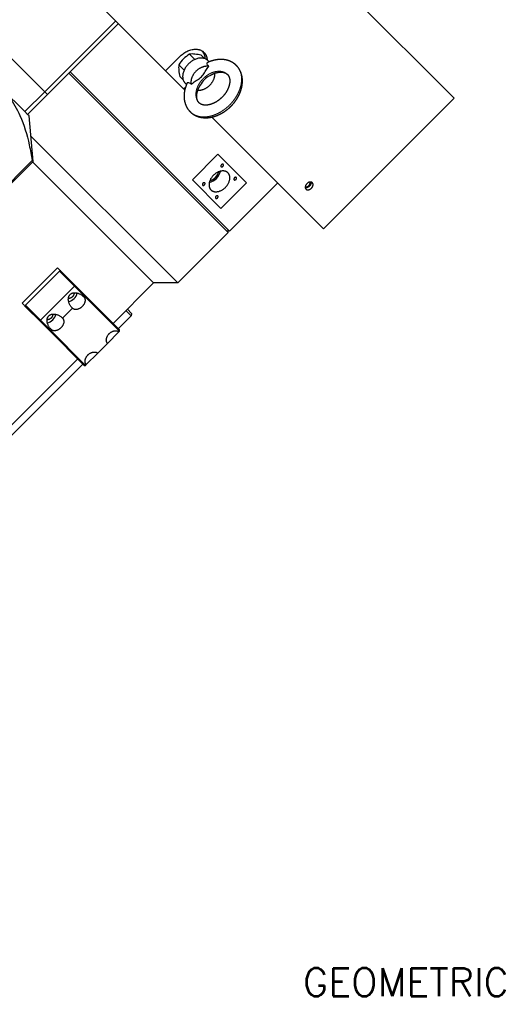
# Model space of a CAD drawing. Extents: x 0 to 1685, y -10 to 1188.
# Tile 17 of 21: x 1188 to 1307, y 813 to 1058. Entities that reach past the tile are written whole.
import ezdxf

# ---------------------------------------------------------------- set-up
doc = ezdxf.new("R2010")
doc.units = 0
doc.header["$LTSCALE"] = 25.4
doc.linetypes.add('DASHEDBIDOT', pattern=[12.4, 3, -3, 0.2, -3, 0.2, -3])
doc.layers.add('ATA-TEXT', color=7, linetype='CONTINUOUS', lineweight=25)
doc.layers.add('Layer0000', color=7, linetype='CONTINUOUS', lineweight=25)
doc.styles.get("Standard").update_dxf_attribs({"font": 'simplex.shx'})

msp = doc.modelspace()

# ---------------------------------------------------------------- linework, layer by layer
at = {"layer": 'Layer0000', "color": 7, "linetype": 'Continuous', "lineweight": 25}
for p, q in [((1222.528093, 1112.4142154), (1296.278093, 1038.6642154)), ((1224.3761811, 1045.5123034), (1190.0011811, 1079.8873034)), ((1211.9539033, 1057.9345812), (1194.2762338, 1040.2569116)), ((1194.2762338, 1040.2569116), (1179.1207892, 1055.4123562)), ((1212.646214, 1057.2422705), (1194.9685445, 1039.564601)), ((1224.3761811, 1045.5123034), (1227.911715, 1049.0478374)), ((1231.6615054, 1048.3052142), (1230.3229377, 1049.6437818)), ((1234.0623869, 1048.5579466), (1233.2747447, 1049.3455888)), ((1240.323773, 1005.5230809), (1200.6253987, 1045.2214552)), ((1224.3761811, 1045.5123034), (1228.8761811, 1041.0123034)), ((1229.0078915, 1045.6516003), (1227.6693239, 1046.990168)), ((1239.9702196, 1005.1695275), (1200.2718453, 1044.8679018)), ((1228.7551591, 1043.2507188), (1227.9675169, 1044.038361)), ((1189.3264863, 1035.3071642), (1183.6237641, 1041.0098865)), ((1228.8761811, 1041.0123034), (1229.3955225, 1041.5316449)), ((1229.170718, 1040.7177665), (1228.8761811, 1041.0123034)), ((1189.3264863, 1035.3071642), (1194.2762338, 1040.2569116)), ((1190.018797, 1034.6148535), (1194.9685445, 1039.564601)), ((1194.9685445, 1039.564601), (1194.2762338, 1040.2569116)), ((1296.278093, 1038.6642154), (1263.7511811, 1006.1373034)), ((1190.018797, 1034.6148535), (1189.3264863, 1035.3071642)), ((1190.3547344, 1034.2789161), (1190.018797, 1034.6148535)), ((1191.3502547, 1022.9000676), (1190.3547344, 1034.2789161)), ((1263.7511811, 1006.1373034), (1235.9316434, 1033.9568411)), ((1227.4190743, 992.6183822), (1190.7954028, 1029.2420536)), ((1237.4229494, 1024.6873605), (1231.0589884, 1018.3233995)), ((1244.5512381, 1017.5590718), (1237.4229494, 1024.6873605)), ((1191.1336009, 1023.1167215), (1172.6371878, 1004.6203084)), ((1172.8538416, 1004.4036546), (1191.3502547, 1022.9000676)), ((1191.1336009, 1023.1167215), (1191.3502547, 1022.9000676)), ((1191.2386179, 1022.7884309), (1221.4086666, 992.6183822)), ((1231.0589884, 1018.3233995), (1238.1872771, 1011.1951108)), ((1238.1872771, 1011.1951108), (1244.5512381, 1017.5590718)), ((1240.323773, 1005.5230809), (1252.3445883, 1017.5438962)), ((1227.4190743, 992.6183822), (1239.9702196, 1005.1695275)), ((1239.9702196, 1005.1695275), (1239.9702196, 1005.8766343)), ((1188.6316518, 987.5651842), (1197.4704865, 996.404019)), ((1197.4704865, 996.404019), (1198.5744773, 995.3000282)), ((1197.9424149, 995.5785373), (1189.4571335, 987.0932559)), ((1198.2441916, 995.630314), (1197.9424149, 995.5785373)), ((1201.6924149, 991.8285373), (1197.9424149, 995.5785373)), ((1201.9424149, 991.9320907), (1198.5744773, 995.3000282)), ((1193.2071335, 983.3432559), (1201.6924149, 991.8285373)), ((1201.9424149, 991.9320907), (1201.6924149, 991.8285373)), ((1204.1924149, 989.3285373), (1201.6924149, 991.8285373)), ((1204.2959683, 989.5785373), (1201.9424149, 991.9320907)), ((1211.332395, 982.5421105), (1221.4086666, 992.6183822)), ((1227.4190743, 992.6183822), (1221.4086664, 992.6183822)), ((1204.0156382, 989.1517606), (1204.1924149, 989.3285373)), ((1204.1924149, 989.3285373), (1204.2959683, 989.5785373)), ((1212.9424149, 980.5785373), (1204.1924149, 989.3285373)), ((1212.9424149, 980.9320907), (1204.2959683, 989.5785373)), ((1189.7356425, 986.4611935), (1188.6316518, 987.5651842)), ((1189.4571335, 987.0932559), (1189.4053568, 986.7914792)), ((1193.2071335, 983.3432559), (1189.4571335, 987.0932559)), ((1193.1035801, 983.0932559), (1189.7356425, 986.4611935)), ((1198.7123373, 983.8484597), (1201.1872111, 986.3233334)), ((1212.6191916, 981.255314), (1215.8011721, 984.4372945)), ((1215.8011721, 984.4372945), (1214.5143755, 985.724091)), ((1214.8679289, 986.0776444), (1215.9047255, 985.0408479)), ((1215.9047255, 985.0408479), (1215.8011721, 984.4372945)), ((1193.2071335, 983.3432559), (1193.1035801, 983.0932559)), ((1195.4571335, 980.7397025), (1193.1035801, 983.0932559)), ((1195.7071335, 980.8432559), (1193.2071335, 983.3432559)), ((1195.7071335, 980.8432559), (1195.4571335, 980.7397025)), ((1204.1035801, 972.0932559), (1195.4571335, 980.7397025)), ((1195.7071335, 980.8432559), (1195.8839102, 981.0200326)), ((1204.4571335, 972.0932559), (1195.7071335, 980.8432559)), ((1212.7656382, 980.4017606), (1209.9372111, 977.5733334)), ((1212.7656382, 980.4017606), (1212.9424149, 980.5785373)), ((1212.9424149, 980.5785373), (1212.9424149, 980.9320907)), ((1207.4623373, 975.0984597), (1209.9372111, 977.5733334)), ((1207.4623373, 975.0984597), (1204.6339102, 972.2700326)), ((1161.8349203, 933.0446358), (1202.4935602, 973.7032758)), ((1163.1217169, 931.7578393), (1203.7803568, 972.4164792)), ((1204.1035801, 972.0932559), (1204.4571335, 972.0932559)), ((1204.4571335, 972.0932559), (1204.6339102, 972.2700326))]:
    msp.add_line(p, q, dxfattribs=at)
for centre, radius, start, end in [((1231.2419771, 1048.5655767), 3.0007336, 358.620807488, 35.676979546), ((1235.4535401, 1041.9513451), 9.2727427, 135.401003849, 147.08450072), ((1235.3617606, 1041.8595656), 9.2727427, 122.915499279, 134.598996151), ((1230.9690711, 1043.168929), 6.5070122, 83.960484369, 95.69874812), ((1230.2806434, 1037.4626349), 12.2543558, 75.857783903, 83.566694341), ((1233.4998026, 1046.6123212), 2.0207956, 32.649446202, 44.9720082), ((1234.1441767, 1046.3440346), 6.5070122, 174.30125188, 186.039515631), ((1239.8504708, 1047.0324623), 12.2543558, 186.433305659, 194.142216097), ((1230.7007845, 1043.8133031), 2.0207956, 225.027991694, 237.350538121), ((1234.3401542, 1021.3350399), 3.7895518, 284.312824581, 315.760740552), ((1234.5187307, 1021.1777992), 3.1983999, 286.296441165, 315.631071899), ((1234.5685497, 1021.2276182), 3.1983999, 314.368928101, 343.703558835), ((1234.411309, 1021.4061946), 3.7895518, 314.239259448, 345.687175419), ((1199.9189693, 990.4925002), 2.4311554, 313.791763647, 351.30503758), ((1199.8464715, 990.4200024), 2.4311554, 278.69496242, 316.208236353), ((1194.6156684, 985.1891993), 2.4311554, 313.791763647, 351.30503758), ((1194.5431706, 985.1167015), 2.4311554, 278.69496242, 316.208236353)]:
    msp.add_arc(centre, radius, start, end, dxfattribs=at)
for points, weights in [([(1227.911715, 1049.0478374), (1231.4472489, 1052.5833713), (1233.9472489, 1050.0833713)], [1, 0.707106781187, 1]), ([(1233.9472489, 1050.0833713), (1234.6676172, 1049.363003), (1234.73544, 1048.2109933)], [1, 0.893372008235, 0.864380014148]), ([(1238.2823353, 1022.0602077), (1238.0053262, 1021.7831986), (1238.2012012, 1021.5873236)], [1, 0.707106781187, 1]), ([(1238.2012012, 1021.5873236), (1238.3970762, 1021.3914486), (1238.6740853, 1021.6684577)], [1, 0.707106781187, 1]), ([(1238.7552194, 1022.1413418), (1238.5593444, 1022.3372168), (1238.2823353, 1022.0602077)], [1, 0.707106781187, 1]), ([(1238.6740853, 1021.6684577), (1238.9510944, 1021.9454668), (1238.7552194, 1022.1413418)], [1, 0.707106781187, 1]), ([(1236.3051132, 1019.4412356), (1234.1837929, 1017.3199153), (1235.6837929, 1015.8199153)], [1, 0.707106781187, 1]), ([(1239.9264336, 1020.062556), (1238.4264336, 1021.562556), (1236.3051132, 1019.4412356)], [1, 0.707106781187, 1]), ([(1239.3051132, 1016.4412356), (1241.4264336, 1018.562556), (1239.9264336, 1020.062556)], [1, 0.707106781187, 1]), ([(1241.5323353, 1018.8102077), (1241.2553262, 1018.5331986), (1241.4512012, 1018.3373236)], [1, 0.707106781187, 1]), ([(1241.4512012, 1018.3373236), (1241.6470762, 1018.1414486), (1241.9240853, 1018.4184577)], [1, 0.707106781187, 1]), ([(1242.0052194, 1018.8913418), (1241.8093444, 1019.0872168), (1241.5323353, 1018.8102077)], [1, 0.707106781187, 1]), ([(1241.9240853, 1018.4184577), (1242.2010944, 1018.6954668), (1242.0052194, 1018.8913418)], [1, 0.707106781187, 1]), ([(1233.6861412, 1017.4640136), (1233.4091321, 1017.1870045), (1233.6050071, 1016.9911295)], [1, 0.707106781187, 1]), ([(1233.6050071, 1016.9911295), (1233.8008821, 1016.7952545), (1234.0778912, 1017.0722636)], [1, 0.707106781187, 1]), ([(1234.1590253, 1017.5451477), (1233.9631503, 1017.7410227), (1233.6861412, 1017.4640136)], [1, 0.707106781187, 1]), ([(1234.0778912, 1017.0722636), (1234.3549003, 1017.3492727), (1234.1590253, 1017.5451477)], [1, 0.707106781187, 1]), ([(1235.6837929, 1015.8199153), (1237.1837929, 1014.3199153), (1239.3051132, 1016.4412356)], [1, 0.707106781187, 1]), ([(1236.9361412, 1014.2140136), (1236.6591321, 1013.9370045), (1236.8550071, 1013.7411295)], [1, 0.707106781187, 1]), ([(1236.8550071, 1013.7411295), (1237.0508821, 1013.5452545), (1237.3278912, 1013.8222636)], [1, 0.707106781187, 1]), ([(1237.4090253, 1014.2951477), (1237.2131503, 1014.4910227), (1236.9361412, 1014.2140136)], [1, 0.707106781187, 1]), ([(1237.3278912, 1013.8222636), (1237.6049003, 1014.0992727), (1237.4090253, 1014.2951477)], [1, 0.707106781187, 1]), ([(1201.1872098, 986.3233347), (1199.187212, 988.3233344), (1200.6014246, 989.737547)], [0.999999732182, 0.7071069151, 1]), ([(1200.6014246, 989.737547), (1202.0156382, 991.1517606), (1204.0156382, 989.1517606)], [1, 0.70710678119, 1]), ([(1195.8839102, 981.0200326), (1193.8839102, 983.0200326), (1195.2981238, 984.4342461)], [0.999999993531, 0.707106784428, 1]), ([(1195.2981238, 984.4342461), (1196.7123373, 985.8484597), (1198.7123373, 983.8484597)], [1, 0.70710678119, 1]), ([(1209.9372111, 977.5733334), (1208.9372111, 978.5733334), (1210.3514246, 979.987547)], [1, 0.707106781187, 1]), ([(1210.3514246, 979.987547), (1211.7656382, 981.4017606), (1212.7656382, 980.4017606)], [1, 0.707106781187, 1]), ([(1204.6339102, 972.2700326), (1203.6339102, 973.2700326), (1205.0481238, 974.6842461)], [1, 0.707106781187, 1]), ([(1205.0481238, 974.6842461), (1206.4623373, 976.0984597), (1207.4623373, 975.0984597)], [1, 0.707106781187, 1])]:
    msp.add_rational_spline(points, weights, degree=2, dxfattribs=at)
for points, weights, knots in [([(1234.9294188, 1048.0405412), (1232.9294188, 1050.0405412), (1230.1009917, 1047.2121141), (1227.2725645, 1044.3836869), (1229.2725645, 1042.3836869)], [1, 0.707106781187, 1, 0.707106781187, 1], [0, 0, 0, 0.5, 0.5, 1, 1, 1]), ([(1235.1349532, 1046.5765918), (1233.4918251, 1046.8975175), (1231.9537067, 1045.3593991), (1230.4155882, 1043.8212806), (1230.7365139, 1042.1781525)], [1, 0.845521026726, 1, 0.845521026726, 1], [0, 0, 0, 0.5, 0.5, 1, 1, 1]), ([(1232.4289184, 1040.6664965), (1233.9927223, 1040.5092747), (1235.3982767, 1041.914829), (1236.8038322, 1043.3203846), (1236.646609, 1044.8841892)], [0.978867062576, 0.856930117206, 1, 0.856930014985, 0.97886723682], [0.03692764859, 0.03692764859, 0.03692764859, 0.5, 0.5, 0.96307268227, 0.96307268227, 0.96307268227]), ([(1260.9572101, 1017.5933325), (1260.3947101, 1018.1558325), (1259.599215, 1017.3603374), (1258.8037198, 1016.5648422), (1259.3662198, 1016.0023422)], [1, 0.707106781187, 1, 0.707106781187, 1], [0, 0, 0, 0.25, 0.25, 0.5, 0.5, 0.5]), ([(1260.6243246, 1017.760447), (1260.7175601, 1017.2286825), (1260.224215, 1016.7353374), (1259.7308698, 1016.2419922), (1259.1991053, 1016.3352277)], [0.876472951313, 0.795618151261, 1, 0.79561815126, 0.876472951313], [0.07554918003, 0.07554918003, 0.07554918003, 0.25, 0.25, 0.42445081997, 0.42445081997, 0.42445081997]), ([(1259.200855, 1016.6294774), (1259.6230739, 1016.4341962), (1260.074215, 1016.8853374), (1260.5253561, 1017.3364785), (1260.3300749, 1017.7586973)], [0.916703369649, 0.757386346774, 1, 0.757386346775, 0.916703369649], [0.04291629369, 0.04291629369, 0.04291629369, 0.25, 0.25, 0.45708370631, 0.45708370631, 0.45708370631]), ([(1259.3662198, 1016.0023422), (1259.9287198, 1015.4398422), (1260.724215, 1016.2353374), (1261.5197101, 1017.0308325), (1260.9572101, 1017.5933325)], [1, 0.707106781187, 1, 0.707106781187, 1], [0.5, 0.5, 0.5, 0.75, 0.75, 1, 1, 1]), ([(1201.5678874, 990.1758175), (1201.6418862, 989.6530086), (1201.1639246, 989.175047), (1200.685963, 988.6970854), (1200.1631541, 988.7710842)], [0.872613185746, 0.800721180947, 1, 0.800721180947, 0.872613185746], [0.32990488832, 0.32990488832, 0.32990488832, 0.5, 0.5, 0.67009511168, 0.67009511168, 0.67009511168]), ([(1204.0156382, 989.1517606), (1205.0156382, 988.1517606), (1203.6014246, 986.737547), (1202.1872111, 985.3233334), (1201.1872111, 986.3233334)], [1, 0.707106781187, 1, 0.707106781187, 1], [0, 0, 0, 0.5, 0.5, 1, 1, 1]), ([(1196.2645866, 984.8725167), (1196.3385854, 984.3497078), (1195.8606238, 983.8717461), (1195.3826621, 983.3937845), (1194.8598533, 983.4677833)], [0.872613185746, 0.800721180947, 1, 0.800721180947, 0.872613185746], [0.32990488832, 0.32990488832, 0.32990488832, 0.5, 0.5, 0.67009511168, 0.67009511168, 0.67009511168]), ([(1198.7123373, 983.8484597), (1199.7123373, 982.8484597), (1198.2981238, 981.4342461), (1196.8839102, 980.0200326), (1195.8839102, 981.0200326)], [0.99999999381, 0.707106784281, 1, 0.707106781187, 1], [0.00000000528, 0.00000000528, 0.00000000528, 0.5, 0.5, 1, 1, 1])]:
    msp.add_rational_spline(points, weights, degree=2, knots=knots, dxfattribs=at)
for points, degree, knots in [([(1242.0264119, 1046.8125343), (1241.82738, 1047.0115376), (1241.2595507, 1047.4612155), (1240.4652774, 1047.8863932), (1239.6814634, 1048.1436762), (1238.824631, 1048.3056961), (1237.7761036, 1048.3287293), (1236.6744948, 1048.1805929), (1235.4743496, 1047.8370365), (1234.8474327, 1047.5485669)], 2, [0, 0, 0, 0.02719909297, 0.06988994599, 0.11353902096, 0.14804105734, 0.195036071, 0.24372142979, 0.29358045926, 0.35102212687, 0.35102212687, 0.35102212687]), ([(1230.7365139, 1042.1781525), (1230.9011881, 1042.3043727), (1231.0672715, 1042.4226072), (1231.5573432, 1042.7571453), (1231.9318741, 1042.9863617), (1232.6664683, 1043.4579786), (1233.0240274, 1043.7066933), (1233.6064124, 1044.2890783), (1233.8551271, 1044.6466374), (1234.326744, 1045.3812316), (1234.5559604, 1045.7557625), (1234.8904985, 1046.2458342), (1235.008733, 1046.4119176), (1235.1349532, 1046.5765918)], 3, [0, 0, 0, 0, 0.1149996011, 0.1149996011, 0.3620846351, 0.3620846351, 0.6091696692, 0.6091696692, 0.8562547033, 0.8562547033, 1.1033397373, 1.1033397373, 1.2183393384, 1.2183393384, 1.2183393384, 1.2183393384]), ([(1235.1349532, 1046.5765918), (1235.0016719, 1046.7228663), (1234.8927081, 1046.8681949), (1234.7590215, 1047.1278732), (1234.6929861, 1047.3710868), (1234.775882, 1047.5156589), (1234.848034, 1047.5488478)], 3, [0, 0, 0, 0, 0.13358412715, 0.13358412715, 0.25216543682, 0.39114984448, 0.39114984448, 0.39114984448, 0.39114984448]), ([(1240.6646848, 1036.6484209), (1241.1243602, 1037.10813), (1241.9198885, 1038.121471), (1242.590924, 1039.2315048), (1243.0850799, 1040.3728683), (1243.3962398, 1041.4736787), (1243.5426068, 1042.562226), (1243.5195737, 1043.6107534), (1243.3575538, 1044.4675858), (1243.1002709, 1045.2513998), (1242.6750932, 1046.0456731), (1242.2254152, 1046.6135024), (1242.0264119, 1046.8125343)], 2, [0, 0, 0, 0.1040273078, 0.2071066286, 0.3156855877, 0.4151666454, 0.5125556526, 0.6099266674, 0.7039169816, 0.772921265, 0.8602196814, 0.945601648, 1, 1, 1]), ([(1235.3893277, 1044.2659939), (1234.9100686, 1043.9628711), (1234.416707, 1043.6562859), (1233.6548622, 1042.8944411), (1233.3470262, 1042.3979699), (1233.0424272, 1041.9163712)], 3, [0.28677681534, 0.28677681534, 0.28677681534, 0.28677681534, 0.6091696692, 0.6091696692, 0.93322358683, 0.93322358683, 0.93322358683, 0.93322358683]), ([(1235.3892234, 1044.2652872), (1235.878877, 1044.5738503), (1236.8362697, 1044.9698446), (1237.7122809, 1045.1626621), (1238.4814414, 1045.1733534), (1239.0712367, 1045.0444389), (1239.5896563, 1044.7965826), (1239.7990256, 1044.585148)], 2, [0.6005435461, 0.6005435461, 0.6005435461, 0.67163164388, 0.73685036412, 0.80224324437, 0.86591087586, 0.92263816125, 1, 1, 1]), ([(1239.7990256, 1044.585148), (1240.0104602, 1044.3757787), (1240.2583165, 1043.8573591), (1240.3872309, 1043.2675638), (1240.3765789, 1042.5018128), (1240.1877541, 1041.6373718), (1239.8113259, 1040.7165105), (1239.2520804, 1039.8038907), (1238.6827084, 1039.1212526), (1238.4372985, 1038.8758072)], 2, [0, 0, 0, 0.1547233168, 0.268177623, 0.3955125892, 0.5251608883, 0.6535134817, 0.7876706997, 0.9174695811, 1, 1, 1]), ([(1183.6237641, 1041.0098865), (1184.251826, 1040.3818246), (1186.0062394, 1038.3663017), (1188.5662893, 1033.8757926), (1190.2155742, 1028.3308276), (1190.9291045, 1024.4306564), (1191.1336009, 1023.1167215)], 3, [0, 0, 0, 0, 0.1411012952, 0.4233038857, 0.8077679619, 1, 1, 1, 1]), ([(1229.7647312, 1042.4660946), (1229.4702426, 1041.8261836), (1229.1268662, 1040.6118571), (1228.9831346, 1039.5120355), (1229.012668, 1038.3426829), (1229.2489105, 1037.3430503), (1229.56732, 1036.5452927), (1230.1044375, 1035.6832302), (1230.5005714, 1035.2866938)], 2, [0.64895725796, 0.64895725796, 0.64895725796, 0.70758454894, 0.75750254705, 0.80597850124, 0.8642206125, 0.90242550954, 0.94599208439, 1, 1, 1]), ([(1229.7642559, 1042.4650667), (1229.7954023, 1042.5327651), (1229.9279373, 1042.6150606), (1230.2897223, 1042.5334447), (1230.5780641, 1042.3225276), (1230.7365139, 1042.1781525)], 3, [0.22973535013, 0.22973535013, 0.22973535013, 0.22973535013, 0.35989357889, 0.47573742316, 0.6204580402, 0.6204580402, 0.6204580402, 0.6204580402]), ([(1232.7279578, 1037.5140801), (1232.5871916, 1037.6542642), (1232.3603592, 1038.0187099), (1232.1886291, 1038.523891), (1232.1249628, 1039.205033), (1232.2216423, 1040.0201434), (1232.5040634, 1040.9197701), (1232.8758805, 1041.6505432), (1233.0426112, 1041.9156183)], 2, [0, 0, 0, 0.05148880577, 0.10564087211, 0.16686881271, 0.23006668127, 0.29462868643, 0.36024254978, 0.3988443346, 0.3988443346, 0.3988443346]), ([(1238.4372985, 1038.8758072), (1238.1359508, 1038.5745739), (1237.5888331, 1038.1367029), (1236.990659, 1037.7273675), (1236.3776974, 1037.4135025), (1235.6907135, 1037.1293834), (1234.8147024, 1036.936566), (1234.0455419, 1036.9258747), (1233.4557467, 1037.0547892), (1232.937327, 1037.3026455), (1232.7279578, 1037.5140801)], 2, [0, 0, 0, 0.101141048, 0.1681516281, 0.2776726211, 0.3432616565, 0.473699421, 0.6044855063, 0.7318210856, 0.8452759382, 1, 1, 1]), ([(1230.5005714, 1035.2866938), (1230.6996033, 1035.0876905), (1231.2674326, 1034.6380126), (1232.0617059, 1034.2128349), (1232.8455199, 1033.9555519), (1233.7023523, 1033.793532), (1234.7508797, 1033.7704988), (1235.8524885, 1033.9186352), (1236.9802513, 1034.2413861), (1238.1443915, 1034.7541014), (1239.3481044, 1035.4952419), (1240.3088316, 1036.292602), (1240.6646848, 1036.6484209)], 2, [0, 0, 0, 0.0543979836, 0.139779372, 0.2270771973, 0.2960810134, 0.3900706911, 0.4874410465, 0.5871587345, 0.6891537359, 0.7996335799, 0.9194831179, 1, 1, 1])]:
    msp.add_open_spline(points, degree=degree, knots=knots, dxfattribs=at)
at = {"layer": 'Layer0000', "color": 251, "linetype": 'DASHEDBIDOT', "lineweight": 18}
msp.add_rational_spline([(1239.7990256, 1044.585148), (1237.2990256, 1047.085148), (1233.7634917, 1043.5496141), (1230.2279578, 1040.0140801), (1232.7279578, 1037.5140801)], [1, 0.707106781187, 1, 0.707106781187, 1], degree=2, knots=[0.25, 0.25, 0.25, 0.5, 0.5, 0.75, 0.75, 0.75], dxfattribs=at)
for points in [[(1242.0264119, 1046.8125343), (1246.1014119, 1042.7375343), (1240.3384917, 1036.9746141)], [(1240.3384917, 1036.9746141), (1234.5755714, 1031.2116938), (1230.5005714, 1035.2866938)]]:
    msp.add_rational_spline(points, [1, 0.707106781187, 1], degree=2, dxfattribs=at)

# ---------------------------------------------------------------- texts
at = {"layer": 'ATA-TEXT', "insert": (1258.60265, 812.5538952), "char_height": 7, "attachment_point": 7}
msp.add_mtext('GEOMETRIC VIEW ( 1:2 )', dxfattribs=at)

doc.saveas('drawing.dxf')
